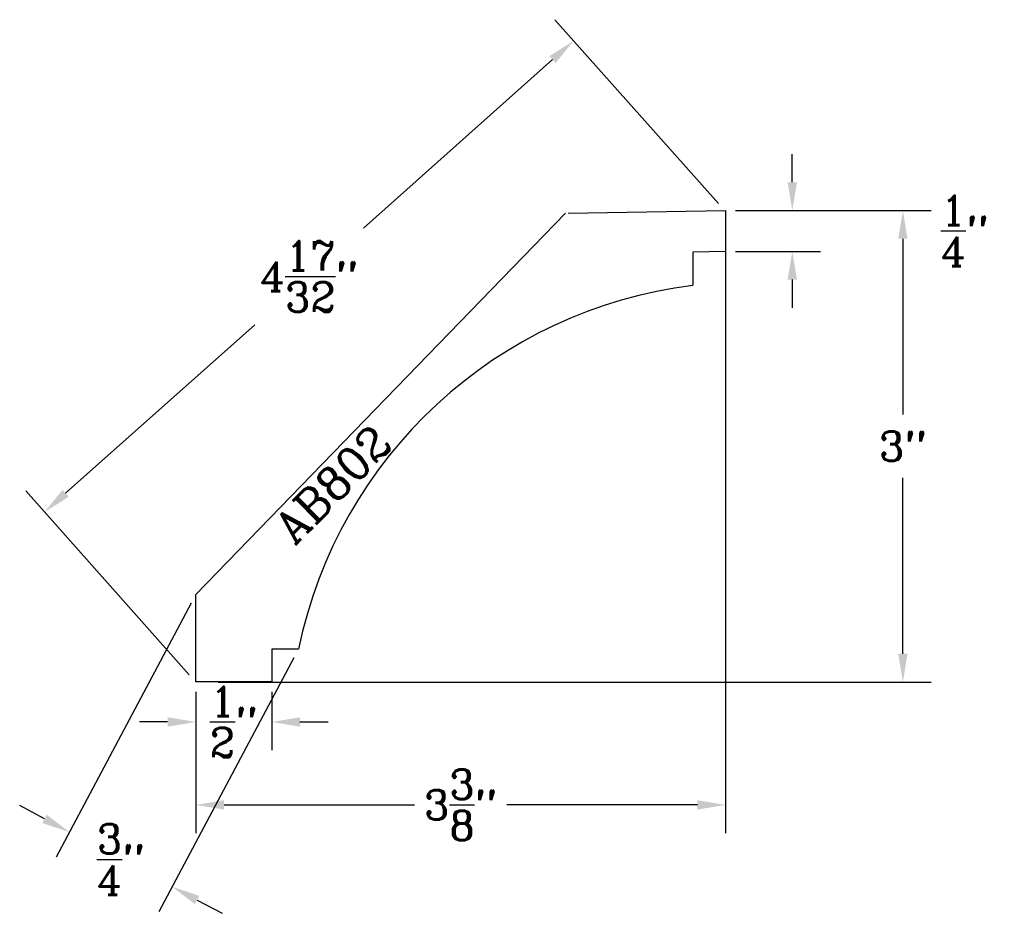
# Model space of a CAD drawing. Extents: x 0.03 to 6.31, y -0.4 to 5.3.
import ezdxf

# ---------------------------------------------------------------- set-up
doc = ezdxf.new("R2010")
doc.units = 0
doc.header["$MEASUREMENT"] = 0
for name, color, linetype in [('DIMEN', 1, 'CONTINUOUS'), ('PROF', 7, 'CONTINUOUS'), ('TEXT', 3, 'CONTINUOUS')]:
    doc.layers.add(name, color=color, linetype=linetype)
doc.styles.add('ROMANC', font='ROMANC', dxfattribs={"height": 0.1875})
doc.dimstyles.get("Standard").update_dxf_attribs({"dimtxt": 0.18, "dimasz": 0.18, "dimexe": 0.18, "dimexo": 0.0625, "dimgap": 0.09, "dimtad": 0, "dimtih": 1, "dimtoh": 1, "dimdec": 4, "dimzin": 0, "dimdsep": 46, "dimtxsty": 'Standard', "dimcen": 0.09, "dimadec": 0, "dimazin": 0, "dimtfac": 1, "dimtdec": 4, "dimtofl": 0, "dimtmove": 0, "dimatfit": 3, "dimfxl": 1, "dimtolj": 1, "dimtzin": 0, "dimarcsym": 0})

# ---------------------------------------------------------------- blocks, each defined once
blk = doc.blocks.new('*D9')
at = {"layer": 'DIMEN', "color": 0, "lineweight": -2}
for p, q in [((4.4852, 4.1322), (3.442, 5.3038)), ((3.4273, 5.0496), (2.2206, 3.9752)), ((0.3205, 2.2833), (1.5271, 3.3577)), ((1.1095, 1.1265), (0.0664, 2.2981))]:
    blk.add_line(p, q, dxfattribs=at)
at = {"layer": 'DIMEN', "color": 0}
for points in [[(3.4073, 5.072), (3.4472, 5.0272), (3.5617, 5.1693)], [(0.3005, 2.3057), (0.3404, 2.2609), (0.1861, 2.1636)]]:
    blk.add_solid(points, dxfattribs=at)
at = {"layer": 'DIMEN', "color": 0, "insert": (1.8739, 3.6665), "char_height": 0.1875, "attachment_point": 5, "style": 'ROMANC'}
blk.add_mtext('\\A1;4{\\H1.000000x;\\S17/32;}"', dxfattribs=at)
blk = doc.blocks.new('*D10')
at = {"layer": 'DIMEN', "color": 0, "lineweight": -2}
for p, q in [((4.6633, 4.0867), (5.8426, 4.0867)), ((5.6626, 3.9067), (5.6626, 2.7849)), ((5.6626, 1.2598), (5.6626, 2.3816)), ((1.2947, 1.0798), (5.8426, 1.0798))]:
    blk.add_line(p, q, dxfattribs=at)
at = {"layer": 'DIMEN', "color": 0}
for points in [[(5.6326, 3.9067), (5.6926, 3.9067), (5.6626, 4.0867)], [(5.6326, 1.2598), (5.6926, 1.2598), (5.6626, 1.0798)]]:
    blk.add_solid(points, dxfattribs=at)
at = {"layer": 'DIMEN', "color": 0, "insert": (5.6626, 2.5832), "char_height": 0.1875, "attachment_point": 5, "style": 'ROMANC'}
blk.add_mtext('\\A1;3"', dxfattribs=at)
blk = doc.blocks.new('*D13')
at = {"layer": 'DIMEN', "color": 0, "lineweight": -2}
for p, q in [((1.1511, 1.0173), (1.1511, 0.6449)), ((1.6358, 1.0173), (1.6358, 0.6449)), ((0.9711, 0.8249), (0.7911, 0.8249)), ((1.8158, 0.8249), (1.9958, 0.8249))]:
    blk.add_line(p, q, dxfattribs=at)
at = {"layer": 'DIMEN', "color": 0}
for points in [[(0.9711, 0.8549), (0.9711, 0.7949), (1.1511, 0.8249)], [(1.8158, 0.8549), (1.8158, 0.7949), (1.6358, 0.8249)]]:
    blk.add_solid(points, dxfattribs=at)
at = {"layer": 'DIMEN', "color": 0, "insert": (1.3934, 0.8249), "char_height": 0.1875, "attachment_point": 5, "style": 'ROMANC'}
blk.add_mtext('\\A1;{\\H1.000000x;\\S1/2;}"', dxfattribs=at)
blk = doc.blocks.new('*D14')
at = {"layer": 'DIMEN', "color": 0, "lineweight": -2}
for p, q in [((4.5312, 4.0242), (4.5312, 0.1159)), ((1.1511, 1.0173), (1.1511, 0.1159)), ((1.3311, 0.2959), (2.5458, 0.2959)), ((4.3512, 0.2959), (3.1365, 0.2959))]:
    blk.add_line(p, q, dxfattribs=at)
at = {"layer": 'DIMEN', "color": 0}
for points in [[(1.3311, 0.3259), (1.3311, 0.2659), (1.1511, 0.2959)], [(4.3512, 0.3259), (4.3512, 0.2659), (4.5312, 0.2959)]]:
    blk.add_solid(points, dxfattribs=at)
at = {"layer": 'DIMEN', "color": 0, "insert": (2.8411, 0.2959), "char_height": 0.1875, "attachment_point": 5, "style": 'ROMANC'}
blk.add_mtext('\\A1;3{\\H1.000000x;\\S3/8;}"', dxfattribs=at)
blk = doc.blocks.new('*D15')
at = {"layer": 'DIMEN', "color": 0, "lineweight": -2}
for p, q in [((4.957, 4.2667), (4.957, 4.4467)), ((4.5937, 4.0867), (5.137, 4.0867)), ((4.5937, 3.8264), (5.137, 3.8264)), ((4.957, 3.6464), (4.957, 3.4664))]:
    blk.add_line(p, q, dxfattribs=at)
at = {"layer": 'DIMEN', "color": 0}
for points in [[(4.927, 4.2667), (4.987, 4.2667), (4.957, 4.0867)], [(4.927, 3.6464), (4.987, 3.6464), (4.957, 3.8264)]]:
    blk.add_solid(points, dxfattribs=at)
at = {"layer": 'DIMEN', "color": 0, "insert": (6.057, 3.9565), "char_height": 0.1875, "attachment_point": 5, "style": 'ROMANC'}
blk.add_mtext('\\A1;{\\H1.000000x;\\S1/4;}"', dxfattribs=at)
blk = doc.blocks.new('*D16')
at = {"layer": 'DIMEN', "color": 0, "lineweight": -2}
for p, q in [((1.1217, 1.5823), (0.2607, -0.0368)), ((1.7769, 1.2339), (0.9159, -0.3852)), ((0.1863, 0.2067), (0.0273, 0.2912)), ((1.1593, -0.3108), (1.3182, -0.3953))]:
    blk.add_line(p, q, dxfattribs=at)
at = {"layer": 'DIMEN', "color": 0}
for points in [[(0.2004, 0.2331), (0.1722, 0.1802), (0.3452, 0.1221)], [(1.1734, -0.2843), (1.1452, -0.3373), (1.0004, -0.2263)]]:
    blk.add_solid(points, dxfattribs=at)
at = {"layer": 'DIMEN', "color": 0, "insert": (0.6728, -0.0521), "char_height": 0.1875, "attachment_point": 5, "style": 'ROMANC'}
blk.add_mtext('\\A1;{\\H1.000000x;\\S3/4;}"', dxfattribs=at)

msp = doc.modelspace()

# ---------------------------------------------------------------- linework, layer by layer
at = {"layer": 'PROF', "linetype": 'Continuous'}
for p, q in [((3.526829, 4.070618), (4.531186, 4.086656)), ((4.531186, 4.086656), (4.531186, 3.826414)), ((1.151092, 1.637497), (3.509154, 4.070618)), ((4.531186, 3.826414), (4.321585, 3.821013)), ((4.321585, 3.821013), (4.321585, 3.609793)), ((1.806293, 1.289048), (1.635759, 1.289048)), ((1.635759, 1.289048), (1.635759, 1.079834))]:
    msp.add_line(p, q, dxfattribs=at)
at = {"layer": 'PROF'}
for p, q in [((1.151092, 1.079834), (1.151092, 1.637497)), ((1.635759, 1.079834), (1.151092, 1.079834))]:
    msp.add_line(p, q, dxfattribs=at)
msp.add_arc((4.682652, 0.69339), 2.937388, 97.0607255, 168.3001468, dxfattribs=at)

# ---------------------------------------------------------------- texts
at = {"layer": 'TEXT', "style": 'ROMANC'}
msp.add_text('AB802', height=0.2065739, rotation=45, dxfattribs=at).set_placement((1.778115, 1.948912))

# ---------------------------------------------------------------- dimensions: what is measured, and where the dimension line sits
at = {"layer": 'DIMEN'}
for p1, p2, distance, picture, middle in [((1.151092, 1.079834), (4.526723, 4.085551), 1.451163, '*D9', (1.873883, 3.666482)), ((1.806293, 1.289048), (1.151092, 1.637497), 1.716325, '*D16', (0.672796, -0.052082))]:
    dim = msp.add_aligned_dim(p1=p1, p2=p2, distance=distance, dimstyle='Standard', override={"dimtxt": 0.1875, "dimdec": 5, "dimlunit": 4, "dimtxsty": 'ROMANC', "dimtdec": 5, "dimtmove": 2}, dxfattribs=at)
    dim.commit()
    dim.dimension.update_dxf_attribs({"geometry": picture, "text_midpoint": middle})
for base, p1, p2, picture, middle in [((4.956967, 4.086656), (4.531186, 3.826414), (4.531186, 4.086656), '*D15', (6.056967, 3.956535)), ((5.662589, 1.079834), (4.600768, 4.086656), (1.232205, 1.079834), '*D10', (5.662589, 2.583245))]:
    dim = msp.add_linear_dim(base=base, p1=p1, p2=p2, angle=90, dimstyle='Standard', override={"dimtxt": 0.1875, "dimdec": 5, "dimlunit": 4, "dimtxsty": 'ROMANC', "dimtdec": 5, "dimtmove": 2}, dxfattribs=at)
    dim.commit()
    dim.dimension.update_dxf_attribs({"geometry": picture, "text_midpoint": middle})
for base, p1, p2, picture, middle in [((4.531186, 0.295879), (1.151092, 1.079834), (4.531186, 4.086656), '*D14', (2.841139, 0.295879)), ((1.151092, 0.824879), (1.635759, 1.079834), (1.151092, 1.079834), '*D13', (1.393426, 0.824879))]:
    dim = msp.add_linear_dim(base=base, p1=p1, p2=p2, dimstyle='Standard', override={"dimtxt": 0.1875, "dimdec": 5, "dimlunit": 4, "dimtxsty": 'ROMANC', "dimtdec": 5, "dimtmove": 2}, dxfattribs=at)
    dim.commit()
    dim.dimension.update_dxf_attribs({"geometry": picture, "text_midpoint": middle})

doc.saveas('drawing.dxf')
